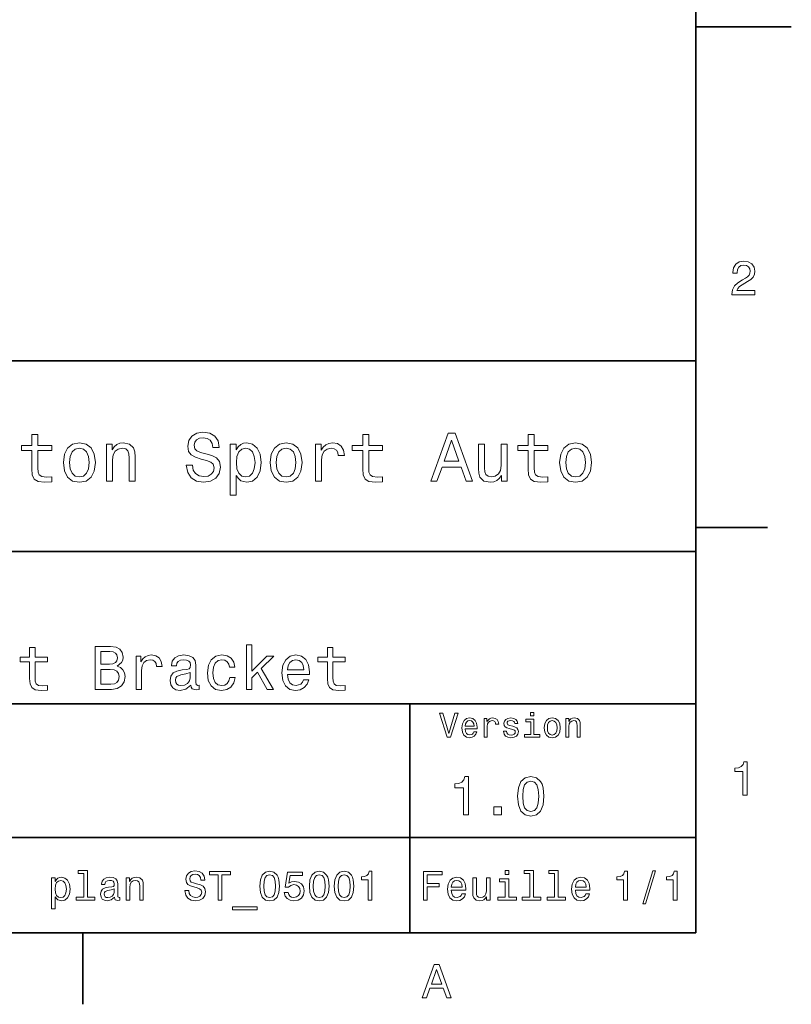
# Model space of a CAD drawing. Extents: x 0 to 297, y 0 to 210.
# Tile 6 of 7: x 216 to 297, y 2 to 106. Entities that reach past the tile are written whole.
import ezdxf

# ---------------------------------------------------------------- set-up
doc = ezdxf.new("R2010")
doc.units = 0

msp = doc.modelspace()

# ---------------------------------------------------------------- linework, layer by layer
at = {"color": 7, "lineweight": 35}
for p, q in [((287, 10), (287, 200)), ((97, 70), (287, 70)), ((287, 70), (287, 10)), ((162, 50), (287, 50)), ((162, 34), (287, 34)), ((257, 10), (257, 34)), ((162, 20), (287, 20)), ((10, 10), (287, 10)), ((97, 10), (287, 10))]:
    msp.add_line(p, q, dxfattribs=at)
at = {"color": 7, "lineweight": 35, "ltscale": 0.25}
msp.add_line((287, 105), (297, 105), dxfattribs=at)
at = {"color": 7, "lineweight": 35, "ltscale": 0.1875}
for p, q in [((287, 52.5), (294.5, 52.5)), ((222.699997, 10), (222.699997, 2.5))]:
    msp.add_line(p, q, dxfattribs=at)
at = {"color": 7, "lineweight": 13}
for points in [[(290.76947, 76.916786), (293.175079, 76.916786), (293.175079, 77.350502), (291.273773, 77.350502), (291.3797, 77.587532), (291.561249, 77.784218), (292.121033, 78.142288), (292.418579, 78.293587), (292.751434, 78.510445), (292.988464, 78.762604), (293.124634, 79.060158), (293.175079, 79.398056), (293.089355, 79.821686), (292.852325, 80.154541), (292.489197, 80.366356), (292.020172, 80.442001), (291.536041, 80.35627), (291.167877, 80.119232), (290.930847, 79.740997), (290.850159, 79.241714), (290.850159, 79.171112), (291.309082, 79.171112), (291.309082, 79.211456), (291.354462, 79.554398), (291.490631, 79.806557), (291.707489, 79.967941), (291.994965, 80.023415), (292.287476, 79.972984), (292.504333, 79.846901), (292.645538, 79.650215), (292.695984, 79.403099), (292.660675, 79.171112), (292.56485, 78.974426), (292.403473, 78.802956), (292.181549, 78.651657), (291.884003, 78.490273), (291.389771, 78.177589), (291.041779, 77.844742), (290.835022, 77.441284), (290.76947, 76.931915)], [(217.353027, 60.579971), (217.353027, 58.64193), (217.396255, 58.015129), (217.597992, 57.582851), (218.001434, 57.330688), (218.685883, 57.244236), (219.43515, 57.280258), (219.43515, 57.827808), (218.887604, 57.78458), (218.390488, 57.842216), (218.123917, 58.022331), (218.008652, 58.324928), (217.98703, 58.75), (217.98703, 60.579971), (219.43515, 60.579971), (219.43515, 61.120316), (217.98703, 61.120316), (217.98703, 62.251438), (217.353027, 62.251438), (217.353027, 61.120316), (216.257935, 61.120316), (216.257935, 60.579971)], [(234.20462, 59.030979), (233.548996, 59.030979), (233.693085, 58.267288), (234.053314, 57.70533), (234.608078, 57.366714), (235.357361, 57.244236), (236.099426, 57.359509), (236.654175, 57.67651), (237.007202, 58.17363), (237.136902, 58.82925), (237.028824, 59.420029), (236.726227, 59.801872), (236.236313, 60.054031), (235.580704, 60.241352), (235.018738, 60.378242), (234.651306, 60.536743), (234.442368, 60.767288), (234.377533, 61.127522), (234.442368, 61.451729), (234.629684, 61.696686), (234.917877, 61.862389), (235.314133, 61.920029), (235.71759, 61.84798), (236.034592, 61.653458), (236.24353, 61.32925), (236.344391, 60.889767), (237, 60.889767), (237, 60.904179), (236.884735, 61.581409), (236.546112, 62.085732), (236.01297, 62.402737), (235.292511, 62.510807), (234.644104, 62.402737), (234.139771, 62.100143), (233.815567, 61.631844), (233.700287, 61.026657), (233.793961, 60.486309), (234.067734, 60.118874), (234.5, 59.873917), (235.09079, 59.6866), (235.674362, 59.520893), (236.113831, 59.362389), (236.380402, 59.131844), (236.47406, 58.757202), (236.387619, 58.375359), (236.164276, 58.087173), (235.825653, 57.907059), (235.386169, 57.849422), (234.896255, 57.928673), (234.521622, 58.159222), (234.283875, 58.533859)], [(252.05043, 60.579971), (252.05043, 58.64193), (252.093658, 58.015129), (252.29538, 57.582851), (252.698853, 57.330688), (253.383286, 57.244236), (254.132568, 57.280258), (254.132568, 57.827808), (253.585022, 57.78458), (253.087891, 57.842216), (252.82132, 58.022331), (252.706055, 58.324928), (252.684448, 58.75), (252.684448, 60.579971), (254.132568, 60.579971), (254.132568, 61.120316), (252.684448, 61.120316), (252.684448, 62.251438), (252.05043, 62.251438), (252.05043, 61.120316), (250.955322, 61.120316), (250.955322, 60.579971)], [(259.175781, 57.381123), (259.838623, 57.381123), (260.364563, 58.850864), (262.360229, 58.850864), (262.886169, 57.381123), (263.563416, 57.381123), (261.733429, 62.388329), (260.998566, 62.388329)], [(269.399109, 60.579971), (269.399109, 58.64193), (269.442352, 58.015129), (269.644073, 57.582851), (270.047546, 57.330688), (270.731995, 57.244236), (271.481262, 57.280258), (271.481262, 57.827808), (270.933716, 57.78458), (270.436584, 57.842216), (270.170013, 58.022331), (270.054749, 58.324928), (270.033142, 58.75), (270.033142, 60.579971), (271.481262, 60.579971), (271.481262, 61.120316), (270.033142, 61.120316), (270.033142, 62.251438), (269.399109, 62.251438), (269.399109, 61.120316), (268.304016, 61.120316), (268.304016, 60.579971)], [(220.65274, 59.311958), (220.768005, 58.432995), (221.099426, 57.78458), (221.625366, 57.381123), (222.331421, 57.244236), (223.030258, 57.381123), (223.556198, 57.777374), (223.887604, 58.425793), (224.010086, 59.311958), (223.887604, 60.190922), (223.556198, 60.846542), (223.030258, 61.242794), (222.331421, 61.386887), (221.625366, 61.242794), (221.099426, 60.839336), (220.768005, 60.190922)], [(225.177246, 57.381123), (225.811249, 57.381123), (225.811249, 59.614552), (225.876083, 60.12608), (226.085022, 60.500717), (226.409225, 60.731266), (226.841507, 60.817722), (227.187317, 60.745674), (227.403458, 60.551151), (227.511536, 60.226944), (227.547546, 59.794666), (227.547546, 57.381123), (228.181564, 57.381123), (228.181564, 59.924351), (228.15274, 60.435879), (228.023056, 60.86095), (227.597992, 61.25), (226.935165, 61.386887), (226.567719, 61.336452), (226.257935, 61.199566), (225.991364, 60.969017), (225.782425, 60.659222), (225.782425, 61.25), (225.177246, 61.25)], [(238.786743, 60.652016), (238.786743, 61.25), (238.15274, 61.25), (238.15274, 55.882565), (238.786743, 55.882565), (238.786743, 57.971901), (239.010101, 57.633286), (239.262253, 57.409943), (239.896271, 57.244236), (240.50145, 57.381123), (240.976959, 57.791786), (241.286743, 58.440201), (241.402023, 59.319164), (241.286743, 60.190922), (240.976959, 60.839336), (240.50145, 61.242794), (239.896271, 61.386887), (239.550446, 61.343658), (239.255051, 61.206772), (239.002899, 60.976223)], [(242.338623, 59.311958), (242.453888, 58.432995), (242.785309, 57.78458), (243.311249, 57.381123), (244.017303, 57.244236), (244.716141, 57.381123), (245.242081, 57.777374), (245.573486, 58.425793), (245.695969, 59.311958), (245.573486, 60.190922), (245.242081, 60.846542), (244.716141, 61.242794), (244.017303, 61.386887), (243.311249, 61.242794), (242.785309, 60.839336), (242.453888, 60.190922)], [(247.100861, 57.381123), (247.734863, 57.381123), (247.734863, 59.592937), (247.799713, 60.12608), (247.994232, 60.507923), (248.311249, 60.738472), (248.736313, 60.817722), (249.053314, 60.767288), (249.291077, 60.623199), (249.435165, 60.378242), (249.485596, 60.046829), (250.126801, 60.046829), (250.040344, 60.630402), (249.802597, 61.048271), (249.406342, 61.30043), (248.865997, 61.386887), (248.498566, 61.32925), (248.181549, 61.185158), (247.900574, 60.940201), (247.677246, 60.608788), (247.677246, 61.25), (247.100861, 61.25)], [(260.595093, 59.463257), (261.365997, 61.667866), (262.136902, 59.463257)], [(267.194519, 61.25), (266.560516, 61.25), (266.560516, 59.016571), (266.488464, 58.497837), (266.279541, 58.123196), (265.955322, 57.892651), (265.530243, 57.820602), (265.19165, 57.878242), (264.975494, 58.051151), (264.853027, 58.346542), (264.824219, 58.764408), (264.824219, 61.25), (264.190186, 61.25), (264.190186, 58.706772), (264.211792, 58.195244), (264.348694, 57.770172), (264.766571, 57.381123), (265.436584, 57.244236), (265.796814, 57.294666), (266.106628, 57.424351), (266.373199, 57.647694), (266.589325, 57.971901), (266.589325, 57.381123), (267.194519, 57.381123)], [(272.698853, 59.311958), (272.814117, 58.432995), (273.145508, 57.78458), (273.671448, 57.381123), (274.377502, 57.244236), (275.076355, 57.381123), (275.602295, 57.777374), (275.933716, 58.425793), (276.056183, 59.311958), (275.933716, 60.190922), (275.602295, 60.846542), (275.076355, 61.242794), (274.377502, 61.386887), (273.671448, 61.242794), (273.145508, 60.839336), (272.814117, 60.190922)], [(221.301147, 59.319164), (221.365997, 59.967579), (221.567719, 60.435879), (221.891937, 60.72406), (222.331421, 60.824928), (222.763687, 60.72406), (223.087891, 60.443081), (223.289627, 59.967579), (223.361679, 59.319164), (223.289627, 58.663544), (223.087891, 58.188038), (222.763687, 57.899853), (222.331421, 57.806194), (221.891937, 57.899853), (221.567719, 58.188038), (221.365997, 58.663544)], [(239.788193, 57.8134), (239.363129, 57.907059), (239.053314, 58.195244), (238.858795, 58.663544), (238.793945, 59.319164), (238.858795, 59.967579), (239.053314, 60.435879), (239.363129, 60.716858), (239.788193, 60.817722), (240.177246, 60.716858), (240.48703, 60.428673), (240.681564, 59.960373), (240.753601, 59.319164), (240.681564, 58.67075), (240.48703, 58.195244), (240.177246, 57.907059)], [(242.98703, 59.319164), (243.05188, 59.967579), (243.253601, 60.435879), (243.57782, 60.72406), (244.017303, 60.824928), (244.449585, 60.72406), (244.773773, 60.443081), (244.97551, 59.967579), (245.047546, 59.319164), (244.97551, 58.663544), (244.773773, 58.188038), (244.449585, 57.899853), (244.017303, 57.806194), (243.57782, 57.899853), (243.253601, 58.188038), (243.05188, 58.663544)], [(273.34726, 59.319164), (273.412109, 59.967579), (273.613831, 60.435879), (273.938019, 60.72406), (274.377502, 60.824928), (274.809784, 60.72406), (275.134003, 60.443081), (275.335724, 59.967579), (275.407776, 59.319164), (275.335724, 58.663544), (275.134003, 58.188038), (274.809784, 57.899853), (274.377502, 57.806194), (273.938019, 57.899853), (273.613831, 58.188038), (273.412109, 58.663544)], [(217.115997, 38.409222), (217.115997, 36.664986), (217.154892, 36.100864), (217.336456, 35.711815), (217.69957, 35.484871), (218.315552, 35.407059), (218.989914, 35.43948), (218.989914, 35.932274), (218.497116, 35.893372), (218.049713, 35.945244), (217.809799, 36.107349), (217.706055, 36.379681), (217.6866, 36.762245), (217.6866, 38.409222), (218.989914, 38.409222), (218.989914, 38.895531), (217.6866, 38.895531), (217.6866, 39.913544), (217.115997, 39.913544), (217.115997, 38.895531), (216.130402, 38.895531), (216.130402, 38.409222)], [(226.310516, 37.961815), (226.764404, 38.337894), (226.881119, 38.590778), (226.920029, 38.902016), (226.835724, 39.388329), (226.582855, 39.738472), (226.174347, 39.95245), (225.603745, 40.030258), (224.002151, 40.030258), (224.002151, 35.530258), (225.694519, 35.530258), (226.297546, 35.621037), (226.744949, 35.886887), (227.023773, 36.308357), (227.121033, 36.87896), (227.062683, 37.261528), (226.907059, 37.57925), (226.654175, 37.812679)], [(225.480545, 38.162823), (224.598694, 38.162823), (224.598694, 39.492073), (225.53241, 39.492073), (225.882568, 39.453171), (226.128967, 39.336452), (226.278091, 39.135445), (226.329971, 38.837173), (226.271606, 38.538902), (226.115997, 38.331409), (225.850143, 38.201729)], [(239.849426, 35.530258), (240.420029, 35.530258), (240.420029, 36.755764), (241.016571, 37.332851), (242.041061, 35.530258), (242.682983, 35.530258), (241.405609, 37.728386), (242.715408, 39.012245), (241.995667, 39.012245), (240.420029, 37.443081), (240.420029, 40.185879), (239.849426, 40.185879)], [(248.343658, 38.409222), (248.343658, 36.664986), (248.382553, 36.100864), (248.564117, 35.711815), (248.927231, 35.484871), (249.543213, 35.407059), (250.217575, 35.43948), (250.217575, 35.932274), (249.724777, 35.893372), (249.277374, 35.945244), (249.03746, 36.107349), (248.933716, 36.379681), (248.914261, 36.762245), (248.914261, 38.409222), (250.217575, 38.409222), (250.217575, 38.895531), (248.914261, 38.895531), (248.914261, 39.913544), (248.343658, 39.913544), (248.343658, 38.895531), (247.358063, 38.895531), (247.358063, 38.409222)], [(228.275208, 35.530258), (228.845825, 35.530258), (228.845825, 37.520893), (228.904175, 38.000721), (229.079254, 38.344379), (229.364548, 38.551872), (229.747116, 38.623199), (230.03241, 38.577808), (230.246399, 38.448124), (230.376068, 38.227665), (230.421463, 37.929394), (230.99855, 37.929394), (230.920746, 38.454609), (230.706772, 38.830692), (230.350143, 39.057636), (229.863831, 39.135445), (229.533142, 39.083572), (229.247833, 38.953888), (228.994949, 38.733429), (228.793945, 38.435158), (228.793945, 39.012245), (228.275208, 39.012245)], [(234.033142, 35.98415), (234.033142, 35.964695), (234.065552, 35.744236), (234.162811, 35.588615), (234.57132, 35.465416), (234.889038, 35.517288), (234.889038, 35.958214), (234.752869, 35.938759), (234.57132, 36.023052), (234.538895, 36.282421), (234.538895, 38.085014), (234.46109, 38.545387), (234.234146, 38.869595), (233.838608, 39.064121), (233.280975, 39.135445), (232.736298, 39.057636), (232.33429, 38.837173), (232.081406, 38.493515), (231.997116, 38.039623), (231.997116, 38.000721), (232.509369, 38.000721), (232.554749, 38.273052), (232.697403, 38.467579), (232.930832, 38.584293), (233.26152, 38.629681), (233.579254, 38.59726), (233.806183, 38.5), (233.942352, 38.331409), (233.987747, 38.09798), (233.961807, 37.825645), (233.858063, 37.68948), (233.598694, 37.624638), (233.112396, 37.572765), (232.554749, 37.456051), (232.15921, 37.248558), (231.925781, 36.924351), (231.854462, 36.444523), (231.919312, 36.016571), (232.120316, 35.698845), (232.444519, 35.497837), (232.891922, 35.426514), (233.494949, 35.562679)], [(238.085724, 37.858067), (238.649841, 37.858067), (238.533142, 38.376801), (238.254318, 38.785301), (237.819885, 39.038185), (237.255768, 39.135445), (236.633286, 39.005764), (236.159943, 38.642651), (235.861664, 38.052593), (235.757919, 37.261528), (235.855179, 36.476944), (236.146973, 35.893372), (236.607346, 35.530258), (237.236298, 35.407059), (237.793945, 35.504322), (238.228378, 35.776657), (238.526657, 36.204609), (238.656342, 36.775215), (238.111664, 36.775215), (238.014404, 36.412102), (237.832855, 36.139767), (237.573486, 35.97118), (237.255768, 35.919308), (236.860229, 36.003601), (236.574921, 36.262966), (236.399841, 36.684437), (236.341492, 37.280979), (236.399841, 37.864552), (236.581406, 38.286022), (236.873199, 38.545387), (237.255768, 38.636166), (237.592926, 38.577808), (237.845825, 38.428673), (238.014404, 38.182274)], [(244.174347, 37.105907), (246.456757, 37.105907), (246.463257, 37.371758), (246.359497, 38.117435), (246.074203, 38.675072), (245.620316, 39.012245), (245.017288, 39.135445), (244.427231, 39.005764), (243.973328, 38.642651), (243.681549, 38.052593), (243.577805, 37.274494), (243.675064, 36.476944), (243.966858, 35.893372), (244.414261, 35.530258), (244.997833, 35.407059), (245.503601, 35.491352), (245.918579, 35.711815), (246.223328, 36.061958), (246.398407, 36.528816), (245.83429, 36.528816), (245.717575, 36.269451), (245.548981, 36.074928), (245.069153, 35.919308), (244.699554, 35.990631), (244.420746, 36.217579), (244.239182, 36.587173), (244.174347, 37.086452)], [(244.174347, 37.585735), (244.245667, 38.033138), (244.420746, 38.363831), (244.686584, 38.564842), (245.036743, 38.636166), (245.380402, 38.564842), (245.64624, 38.363831), (245.80835, 38.033138), (245.866699, 37.585735)], [(225.623199, 36.068443), (224.598694, 36.068443), (224.598694, 37.618156), (225.564835, 37.618156), (225.973343, 37.572765), (226.265121, 37.4366), (226.440201, 37.203171), (226.49855, 36.865993), (226.440201, 36.509365), (226.278091, 36.262966), (226.005768, 36.113831)], [(233.968292, 36.749279), (233.890488, 36.412102), (233.682983, 36.152737), (233.37175, 35.98415), (232.989197, 35.925793), (232.742798, 35.958214), (232.567719, 36.061958), (232.457489, 36.243515), (232.425064, 36.496395), (232.451004, 36.723343), (232.554749, 36.885445), (232.969727, 37.067001), (233.494949, 37.14481), (233.968292, 37.30043)], [(269.992798, 33.117435), (269.657776, 33.117435), (269.657776, 32.757202), (269.992798, 32.757202)], [(261.71109, 33.03458), (261.08429, 30.905619), (260.439484, 33.03458), (260.09726, 33.03458), (260.904175, 30.530979), (261.264404, 30.530979), (262.053314, 33.03458)], [(262.784576, 31.40634), (264.052582, 31.40634), (264.056183, 31.554033), (263.998566, 31.9683), (263.840057, 32.278099), (263.587891, 32.465416), (263.252869, 32.533859), (262.925079, 32.461815), (262.672913, 32.260086), (262.510803, 31.932276), (262.453156, 31.5), (262.507202, 31.056915), (262.669312, 30.732708), (262.917877, 30.530979), (263.242065, 30.462536), (263.523041, 30.509365), (263.753601, 30.631844), (263.922913, 30.826368), (264.020172, 31.085733), (263.706787, 31.085733), (263.641937, 30.941643), (263.548279, 30.833572), (263.281708, 30.747118), (263.076355, 30.786743), (262.921478, 30.912823), (262.820618, 31.118155), (262.784576, 31.395533)], [(262.784576, 31.672911), (262.824219, 31.921469), (262.921478, 32.105186), (263.069153, 32.216858), (263.263702, 32.256485), (263.45462, 32.216858), (263.602295, 32.105186), (263.692352, 31.921469), (263.724792, 31.672911)], [(264.794678, 30.530979), (265.111664, 30.530979), (265.111664, 31.636887), (265.144104, 31.903458), (265.241364, 32.094379), (265.399841, 32.209652), (265.612396, 32.249279), (265.770905, 32.224064), (265.889771, 32.152016), (265.961823, 32.029537), (265.98703, 31.863832), (266.307648, 31.863832), (266.264404, 32.155621), (266.145538, 32.364552), (265.947418, 32.490635), (265.677246, 32.533859), (265.49353, 32.505043), (265.335022, 32.432995), (265.194519, 32.310516), (265.082855, 32.144814), (265.082855, 32.465416), (264.794678, 32.465416)], [(267.791779, 31.658501), (267.485596, 31.730547), (267.258636, 31.8134), (267.182983, 31.982708), (267.20462, 32.101585), (267.280273, 32.188038), (267.40274, 32.242073), (267.579254, 32.263687), (267.748566, 32.242073), (267.881836, 32.177231), (267.968292, 32.079971), (268.004333, 31.950287), (268.314117, 31.950287), (268.314117, 31.957493), (268.260101, 32.191643), (268.112396, 32.375359), (267.881836, 32.490635), (267.579254, 32.533859), (267.273041, 32.490635), (267.049713, 32.371758), (266.90921, 32.195244), (266.865997, 31.971901), (266.898407, 31.755764), (266.999268, 31.604465), (267.164978, 31.496397), (267.406342, 31.420748), (267.759369, 31.334293), (267.975494, 31.244236), (268.033142, 31.17219), (268.054749, 31.064121), (268.022339, 30.930836), (267.935883, 30.829971), (267.79538, 30.765129), (267.608063, 30.743515), (267.409943, 30.765129), (267.265839, 30.840778), (267.168579, 30.963255), (267.128967, 31.132565), (266.822754, 31.132565), (266.873199, 30.844379), (267.020905, 30.635447), (267.255035, 30.509365), (267.579254, 30.462536), (267.917877, 30.509365), (268.166412, 30.635447), (268.317719, 30.837175), (268.371765, 31.100143), (268.332123, 31.327089), (268.220459, 31.481987), (268.036743, 31.582851)], [(269.981995, 30.79755), (269.981995, 32.400574), (269.167877, 32.400574), (269.167877, 32.130402), (269.664978, 32.130402), (269.664978, 30.79755), (269.016571, 30.79755), (269.016571, 30.530979), (270.637604, 30.530979), (270.637604, 30.79755)], [(271.087891, 31.496397), (271.145538, 31.056915), (271.311249, 30.732708), (271.574219, 30.530979), (271.927246, 30.462536), (272.276672, 30.530979), (272.539612, 30.729107), (272.705322, 31.053314), (272.766571, 31.496397), (272.705322, 31.935879), (272.539612, 32.263687), (272.276672, 32.461815), (271.927246, 32.533859), (271.574219, 32.461815), (271.311249, 32.260086), (271.145538, 31.935879)], [(271.412109, 31.5), (271.444519, 31.824207), (271.54538, 32.058357), (271.707489, 32.20245), (271.927246, 32.25288), (272.143372, 32.20245), (272.305481, 32.061958), (272.406342, 31.824207), (272.442352, 31.5), (272.406342, 31.17219), (272.305481, 30.934437), (272.143372, 30.790344), (271.927246, 30.743515), (271.707489, 30.790344), (271.54538, 30.934437), (271.444519, 31.17219)], [(273.350159, 30.530979), (273.667145, 30.530979), (273.667145, 31.647694), (273.699554, 31.903458), (273.804047, 32.090778), (273.966125, 32.206051), (274.182281, 32.249279), (274.355194, 32.213257), (274.463257, 32.115993), (274.517303, 31.95389), (274.535309, 31.737751), (274.535309, 30.530979), (274.852295, 30.530979), (274.852295, 31.802593), (274.837891, 32.058357), (274.773041, 32.270893), (274.560516, 32.465416), (274.229095, 32.533859), (274.04538, 32.508644), (273.890503, 32.440201), (273.757202, 32.324928), (273.65274, 32.170029), (273.65274, 32.465416), (273.350159, 32.465416)], [(291.909241, 24.416786), (292.368164, 24.416786), (292.368164, 27.942001), (292.025208, 27.942001), (291.934448, 27.634365), (291.752899, 27.427593), (291.475525, 27.306557), (291.092224, 27.266211), (291.092224, 26.90814), (291.909241, 26.90814)], [(262.631134, 22.360231), (263.155609, 22.360231), (263.155609, 26.38905), (262.763702, 26.38905), (262.659943, 26.037464), (262.452454, 25.801153), (262.135437, 25.662825), (261.697418, 25.616714), (261.697418, 25.207493), (262.631134, 25.207493)], [(268.285309, 24.314121), (268.371765, 23.409224), (268.642639, 22.763689), (269.074921, 22.371759), (269.674347, 22.244957), (270.268005, 22.371759), (270.700287, 22.763689), (270.965424, 23.409224), (271.057648, 24.314121), (270.965424, 25.213257), (270.855896, 25.570606), (270.700287, 25.864553), (270.268005, 26.256485), (269.674347, 26.38905), (269.074921, 26.256485), (268.642639, 25.858791), (268.371765, 25.213257)], [(268.838623, 24.314121), (268.884735, 25.011528), (269.028809, 25.51297), (269.288177, 25.806917), (269.674347, 25.910664), (270.054749, 25.806917), (270.314117, 25.51297), (270.458221, 25.011528), (270.504333, 24.314121), (270.458221, 23.610952), (270.314117, 23.10951), (270.054749, 22.815563), (269.674347, 22.717581), (269.288177, 22.815563), (269.028809, 23.10951), (268.884735, 23.610952)], [(265.806915, 22.360231), (266.602295, 22.360231), (266.602295, 23.219021), (265.806915, 23.219021)], [(222.788193, 16.212536), (222.788193, 13.748559), (222.005768, 13.748559), (222.005768, 13.428675), (223.946686, 13.428675), (223.946686, 13.748559), (223.168594, 13.748559), (223.168594, 16.532421), (222.19165, 16.532421), (222.19165, 16.212536)], [(267.389038, 16.532421), (266.98703, 16.532421), (266.98703, 16.100145), (267.389038, 16.100145)], [(269.572052, 16.212536), (269.572052, 13.748559), (268.789612, 13.748559), (268.789612, 13.428675), (270.73056, 13.428675), (270.73056, 13.748559), (269.952454, 13.748559), (269.952454, 16.532421), (268.975494, 16.532421), (268.975494, 16.212536)], [(272.174347, 16.212536), (272.174347, 13.748559), (271.391937, 13.748559), (271.391937, 13.428675), (273.332855, 13.428675), (273.332855, 13.748559), (272.554749, 13.748559), (272.554749, 16.532421), (271.57782, 16.532421), (271.57782, 16.212536)], [(219.788193, 15.391211), (219.788193, 15.75), (219.407776, 15.75), (219.407776, 12.529539), (219.788193, 12.529539), (219.788193, 13.783141), (219.922195, 13.579971), (220.073486, 13.445966), (220.453888, 13.346542), (220.817001, 13.428675), (221.10231, 13.675073), (221.288193, 14.064121), (221.357346, 14.591499), (221.288193, 15.114553), (221.10231, 15.503603), (220.817001, 15.745678), (220.453888, 15.832133), (220.246399, 15.806196), (220.069168, 15.724064), (219.917877, 15.585735)], [(220.389053, 13.688041), (220.134003, 13.744237), (219.948135, 13.917148), (219.831421, 14.198127), (219.792511, 14.591499), (219.831421, 14.980548), (219.948135, 15.261528), (220.134003, 15.430116), (220.389053, 15.490635), (220.622482, 15.430116), (220.808365, 15.257205), (220.925079, 14.976225), (220.968307, 14.591499), (220.925079, 14.20245), (220.808365, 13.917148), (220.622482, 13.744237)], [(226.01297, 13.731268), (226.01297, 13.7183), (226.034592, 13.571326), (226.099426, 13.46758), (226.371765, 13.385448), (226.583588, 13.42003), (226.583588, 13.713977), (226.492798, 13.701009), (226.371765, 13.757205), (226.350159, 13.930116), (226.350159, 15.131845), (226.298279, 15.438761), (226.146973, 15.6549), (225.883286, 15.784582), (225.511536, 15.832133), (225.148422, 15.78026), (224.880402, 15.633286), (224.711823, 15.404179), (224.655624, 15.101585), (224.655624, 15.075649), (224.997131, 15.075649), (225.027374, 15.257205), (225.122482, 15.386889), (225.278107, 15.464698), (225.498566, 15.494957), (225.710388, 15.473343), (225.861679, 15.408502), (225.952454, 15.29611), (225.982712, 15.140491), (225.965424, 14.958934), (225.896255, 14.868156), (225.723343, 14.824928), (225.399139, 14.790346), (225.027374, 14.712537), (224.763687, 14.574208), (224.608078, 14.358069), (224.560516, 14.038185), (224.60376, 13.752882), (224.737762, 13.541066), (224.953888, 13.407061), (225.252167, 13.35951), (225.654175, 13.450289)], [(227.236313, 13.428675), (227.616714, 13.428675), (227.616714, 14.768732), (227.655624, 15.075649), (227.780975, 15.300432), (227.97551, 15.438761), (228.234879, 15.490635), (228.442368, 15.447407), (228.572052, 15.330692), (228.636887, 15.136168), (228.658508, 14.876801), (228.658508, 13.428675), (229.03891, 13.428675), (229.03891, 14.954612), (229.021622, 15.261528), (228.943817, 15.516571), (228.688766, 15.75), (228.291077, 15.832133), (228.070618, 15.801874), (227.884735, 15.719741), (227.724792, 15.581412), (227.599426, 15.395534), (227.599426, 15.75), (227.236313, 15.75)], [(233.799698, 14.418589), (233.406326, 14.418589), (233.492783, 13.960375), (233.708923, 13.623199), (234.041779, 13.42003), (234.491348, 13.346542), (234.9366, 13.415707), (235.26944, 13.605908), (235.481262, 13.904179), (235.559067, 14.297551), (235.494232, 14.652018), (235.312668, 14.881124), (235.018723, 15.032421), (234.625351, 15.144814), (234.288177, 15.226946), (234.067719, 15.322046), (233.942352, 15.460375), (233.903458, 15.676514), (233.942352, 15.871038), (234.054749, 16.018013), (234.227661, 16.117435), (234.465408, 16.152018), (234.707489, 16.108789), (234.89769, 15.992075), (235.023041, 15.797551), (235.083572, 15.533862), (235.476944, 15.533862), (235.476944, 15.542507), (235.407776, 15.948848), (235.204605, 16.251442), (234.88472, 16.441643), (234.452438, 16.506485), (234.0634, 16.441643), (233.760803, 16.260086), (233.566269, 15.979107), (233.497116, 15.615994), (233.553314, 15.291787), (233.717575, 15.071326), (233.976944, 14.924352), (234.331406, 14.81196), (234.681549, 14.712537), (234.945236, 14.617435), (235.105179, 14.479107), (235.161377, 14.254323), (235.109497, 14.025216), (234.975494, 13.852305), (234.772324, 13.744237), (234.508636, 13.709655), (234.214691, 13.757205), (233.989914, 13.895534), (233.84726, 14.120317)], [(236.886154, 13.428675), (237.283859, 13.428675), (237.283859, 16.065563), (238.191635, 16.065563), (238.191635, 16.428675), (235.97406, 16.428675), (235.97406, 16.065563), (236.886154, 16.065563)], [(241.247833, 14.894093), (241.312668, 14.215418), (241.515839, 13.731268), (241.840057, 13.43732), (242.289612, 13.342219), (242.734863, 13.43732), (243.059067, 13.731268), (243.257919, 14.215418), (243.327087, 14.894093), (243.257919, 15.568444), (243.175781, 15.836456), (243.059067, 16.056917), (242.734863, 16.350864), (242.289612, 16.450289), (241.840057, 16.350864), (241.515839, 16.052593), (241.312668, 15.568444)], [(241.662811, 14.894093), (241.697403, 15.417148), (241.805466, 15.793228), (242, 16.013689), (242.289612, 16.091499), (242.574921, 16.013689), (242.76944, 15.793228), (242.877518, 15.417148), (242.912094, 14.894093), (242.877518, 14.366715), (242.76944, 13.990634), (242.574921, 13.770173), (242.289612, 13.696686), (242, 13.770173), (241.805466, 13.990634), (241.697403, 14.366715)], [(243.819885, 14.211096), (243.914978, 13.856628), (244.126801, 13.579971), (244.438034, 13.407061), (244.835724, 13.342219), (245.272324, 13.42003), (245.613831, 13.631845), (245.829971, 13.969021), (245.912094, 14.401298), (245.838608, 14.803314), (245.631119, 15.118876), (245.306915, 15.322046), (244.887604, 15.395534), (244.5634, 15.34366), (244.312668, 15.201009), (244.433716, 16.009367), (245.747833, 16.009367), (245.747833, 16.363834), (244.144089, 16.363834), (243.906342, 14.773055), (244.252151, 14.773055), (244.502869, 14.976225), (244.822754, 15.049712), (245.099411, 15.002162), (245.311234, 14.863833), (245.445236, 14.652018), (245.492783, 14.379683), (245.445236, 14.107349), (245.306915, 13.895534), (245.095093, 13.761528), (244.822754, 13.713977), (244.593658, 13.744237), (244.416412, 13.84366), (244.286743, 13.99928), (244.221893, 14.211096)], [(246.452438, 14.894093), (246.517288, 14.215418), (246.720459, 13.731268), (247.044662, 13.43732), (247.494232, 13.342219), (247.939468, 13.43732), (248.263687, 13.731268), (248.462524, 14.215418), (248.531693, 14.894093), (248.462524, 15.568444), (248.380402, 15.836456), (248.263687, 16.056917), (247.939468, 16.350864), (247.494232, 16.450289), (247.044662, 16.350864), (246.720459, 16.052593), (246.517288, 15.568444)], [(246.867432, 14.894093), (246.902008, 15.417148), (247.010086, 15.793228), (247.204605, 16.013689), (247.494232, 16.091499), (247.779526, 16.013689), (247.97406, 15.793228), (248.082123, 15.417148), (248.116714, 14.894093), (248.082123, 14.366715), (247.97406, 13.990634), (247.779526, 13.770173), (247.494232, 13.696686), (247.204605, 13.770173), (247.010086, 13.990634), (246.902008, 14.366715)], [(249.054749, 14.894093), (249.119583, 14.215418), (249.322754, 13.731268), (249.646973, 13.43732), (250.096527, 13.342219), (250.541779, 13.43732), (250.865982, 13.731268), (251.064835, 14.215418), (251.134003, 14.894093), (251.064835, 15.568444), (250.982697, 15.836456), (250.865982, 16.056917), (250.541779, 16.350864), (250.096527, 16.450289), (249.646973, 16.350864), (249.322754, 16.052593), (249.119583, 15.568444)], [(249.469727, 14.894093), (249.504318, 15.417148), (249.612381, 15.793228), (249.806915, 16.013689), (250.096527, 16.091499), (250.381836, 16.013689), (250.576355, 15.793228), (250.684433, 15.417148), (250.719009, 14.894093), (250.684433, 14.366715), (250.576355, 13.990634), (250.381836, 13.770173), (250.096527, 13.696686), (249.806915, 13.770173), (249.612381, 13.990634), (249.504318, 14.366715)], [(252.621033, 13.428675), (253.014404, 13.428675), (253.014404, 16.450289), (252.720459, 16.450289), (252.642639, 16.1866), (252.48703, 16.009367), (252.249268, 15.905621), (251.920746, 15.871038), (251.920746, 15.564121), (252.621033, 15.564121)], [(258.414978, 13.428675), (258.817017, 13.428675), (258.817017, 14.807637), (260.079254, 14.807637), (260.079254, 15.166427), (258.817017, 15.166427), (258.817017, 16.065563), (260.368866, 16.065563), (260.368866, 16.428675), (258.414978, 16.428675)], [(261.341492, 14.479107), (262.863098, 14.479107), (262.867432, 14.656341), (262.798279, 15.153459), (262.608063, 15.525217), (262.305481, 15.75), (261.903473, 15.832133), (261.510101, 15.745678), (261.207489, 15.503603), (261.01297, 15.110231), (260.943817, 14.591499), (261.008636, 14.059798), (261.203156, 13.67075), (261.501434, 13.428675), (261.890503, 13.346542), (262.227661, 13.402739), (262.504333, 13.549712), (262.707489, 13.783141), (262.824219, 14.09438), (262.44812, 14.09438), (262.370331, 13.92147), (262.257935, 13.791787), (261.938049, 13.688041), (261.69165, 13.735591), (261.505768, 13.886888), (261.384735, 14.133286), (261.341492, 14.466139)], [(261.341492, 14.798992), (261.389038, 15.097262), (261.505768, 15.317724), (261.682983, 15.45173), (261.916412, 15.49928), (262.145538, 15.45173), (262.322754, 15.317724), (262.430847, 15.097262), (262.469727, 14.798992)], [(265.400574, 15.75), (265.020172, 15.75), (265.020172, 14.409943), (264.976959, 14.098703), (264.851593, 13.873919), (264.657074, 13.735591), (264.402008, 13.692364), (264.198853, 13.726946), (264.069153, 13.830692), (263.995667, 14.007925), (263.978394, 14.258646), (263.978394, 15.75), (263.597992, 15.75), (263.597992, 14.224064), (263.610962, 13.917148), (263.693085, 13.662104), (263.943817, 13.428675), (264.345825, 13.346542), (264.561951, 13.376801), (264.747833, 13.454611), (264.907776, 13.588617), (265.037476, 13.783141), (265.037476, 13.428675), (265.400574, 13.428675)], [(267.376068, 13.748559), (267.376068, 15.672191), (266.399139, 15.672191), (266.399139, 15.347983), (266.995667, 15.347983), (266.995667, 13.748559), (266.21759, 13.748559), (266.21759, 13.428675), (268.162811, 13.428675), (268.162811, 13.748559)], [(274.353027, 14.479107), (275.874634, 14.479107), (275.878967, 14.656341), (275.809814, 15.153459), (275.619598, 15.525217), (275.317017, 15.75), (274.914978, 15.832133), (274.521606, 15.745678), (274.219025, 15.503603), (274.024506, 15.110231), (273.955322, 14.591499), (274.020172, 14.059798), (274.214691, 13.67075), (274.51297, 13.428675), (274.902008, 13.346542), (275.239197, 13.402739), (275.515839, 13.549712), (275.719025, 13.783141), (275.835724, 14.09438), (275.459656, 14.09438), (275.381836, 13.92147), (275.26944, 13.791787), (274.949554, 13.688041), (274.703186, 13.735591), (274.517303, 13.886888), (274.39624, 14.133286), (274.353027, 14.466139)], [(274.353027, 14.798992), (274.400574, 15.097262), (274.517303, 15.317724), (274.694519, 15.45173), (274.927948, 15.49928), (275.157074, 15.45173), (275.33429, 15.317724), (275.442352, 15.097262), (275.481262, 14.798992)], [(279.416443, 13.428675), (279.809814, 13.428675), (279.809814, 16.450289), (279.515839, 16.450289), (279.438049, 16.1866), (279.28241, 16.009367), (279.044678, 15.905621), (278.716125, 15.871038), (278.716125, 15.564121), (279.416443, 15.564121)], [(281.42218, 13.026657), (281.720459, 13.026657), (282.766571, 16.510807), (282.463989, 16.510807)], [(284.621033, 13.428675), (285.014404, 13.428675), (285.014404, 16.450289), (284.720459, 16.450289), (284.642639, 16.1866), (284.48703, 16.009367), (284.249268, 15.905621), (283.920746, 15.871038), (283.920746, 15.564121), (284.621033, 15.564121)], [(225.969742, 14.241355), (225.917877, 14.016571), (225.779541, 13.84366), (225.572052, 13.731268), (225.317017, 13.692364), (225.15274, 13.713977), (225.036026, 13.783141), (224.96254, 13.904179), (224.940933, 14.072767), (224.958221, 14.224064), (225.027374, 14.332133), (225.304047, 14.453171), (225.654175, 14.505044), (225.969742, 14.60879)], [(238.386154, 12.711096), (238.386154, 12.408502), (240.988464, 12.408502), (240.988464, 12.711096)], [(258.266846, 3.166787), (258.730835, 3.166787), (259.098999, 4.195605), (260.495972, 4.195605), (260.864105, 3.166787), (261.338165, 3.166787), (260.05719, 6.67183), (259.542786, 6.67183)], [(259.260376, 4.624279), (259.799988, 6.167507), (260.33963, 4.624279)]]:
    msp.add_lwpolyline(points, close=True, dxfattribs=at)

doc.saveas('drawing.dxf')
